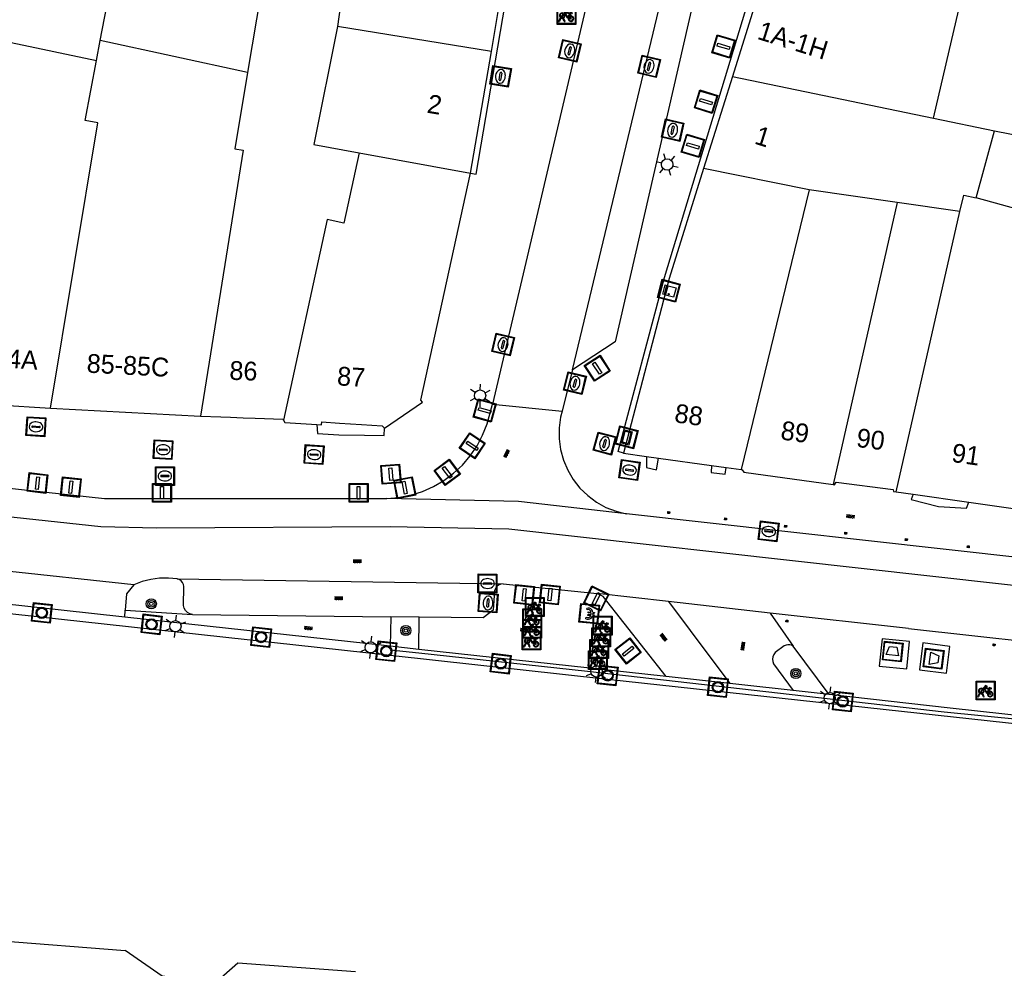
# Model space of a CAD drawing. Header units: metres. Extents: x 93870 to 95789, y 463036 to 464040.
# Tile 71 of 256: x 94095 to 94147, y 463469 to 463520. Entities that reach past the tile are written whole.
import ezdxf
from ezdxf.enums import TextEntityAlignment as Align

# ---------------------------------------------------------------- set-up
doc = ezdxf.new("R2010")
doc.units = ezdxf.units.M
doc.header["$LTSCALE"] = 25.4
for name, color, linetype in [('B_BEBOUWINGSGRENS_0', 1, 'Continuous'), ('B_TUSSENMUUR_0', 7, 'Continuous'), ('G_GRENS_ALGEMEEN_0', 7, 'Continuous'), ('Q_AFVAL_APART_PLAATS_0', 7, 'Continuous'), ('Q_BETAALAUTOMAAT_0', 7, 'Continuous'), ('Q_BOOM_0', 3, 'Continuous'), ('Q_BRANDKRAAN_0', 5, 'Continuous'), ('Q_CAI-KAST_0', 10, 'Continuous'), ('Q_FIETSENREK_0', 6, 'Continuous'), ('Q_GASPUT_0', 7, 'Continuous'), ('Q_INSPECTIE_OF_RIOOLPUT_0', 253, 'Continuous'), ('Q_KOLK_0', 254, 'Continuous'), ('Q_LICHTMAST_0', 2, 'Continuous'), ('Q_MEERRING_0', 7, 'Continuous'), ('Q_OPLAADPAAL_0', 7, 'Continuous'), ('Q_STRAATNAAMBORD_0', 7, 'Continuous'), ('Q_VERKEERSBORDPAAL_0', 40, 'Continuous'), ('Q_WATERLEIDINGPUT_0', 5, 'Continuous'), ('S_GBKN_SYMBOOL_OV_GROOT_0', 7, 'Continuous'), ('T_HEK_LIJN_0', 6, 'Continuous'), ('V_WEGGRENS_0', 7, 'Continuous'), ('W_KADEMUUR_30CM_0', 10, 'Continuous'), ('W_WATERGRENS_0', 5, 'Continuous'), ('Z_GBKN_HUISNUMMER_0', 252, 'Continuous')]:
    doc.layers.add(name, color=color, linetype=linetype)
for name, color, linetype, true_color in [('Q_AFSLUITPAAL_0', 7, 'Continuous', 0xf86a3a), ('Q_PAAL_STEEN_0', 7, 'Continuous', 0xa97373), ('Q_PAALTJE_0', 7, 'Continuous', 0x666666)]:
    doc.layers.add(name, color=color, linetype=linetype, true_color=true_color)

# ---------------------------------------------------------------- blocks, each defined once
blk = doc.blocks.new('Q_AFVAL_APART_PLAATS')
for points in [[(-0.5, 0.5), (0.5, 0.5), (0.5, -0.5), (-0.5, -0.5)], [(-0.336, 0.197), (0.331, 0.197), (0.19, -0.251), (-0.196, -0.251)]]:
    blk.add_lwpolyline(points, close=True)
blk.add_lwpolyline([(-0.442, 0.464), (0.438, 0.464, -0.414214), (0.459, 0.442), (0.459, -0.437, -0.414214), (0.438, -0.459), (-0.442, -0.459, -0.414214), (-0.463, -0.437), (-0.463, 0.442, -0.414214), (-0.442, 0.464)], format="xyb")
blk = doc.blocks.new('Q_STRAATNAAMBORD')
for points in [[(-0.5, 0.5), (0.5, 0.5), (0.5, -0.5), (-0.5, -0.5)], [(-0.369, 0.22), (0.358, 0.22), (0.358, -0.214), (-0.369, -0.214)]]:
    blk.add_lwpolyline(points, close=True)
for points in [[(-0.442, 0.464), (0.438, 0.464, -0.414214), (0.459, 0.442), (0.459, -0.437, -0.414214), (0.438, -0.459), (-0.442, -0.459, -0.414214), (-0.463, -0.437), (-0.463, 0.442), (-0.463, 0.444), (-0.463, 0.446), (-0.463, 0.448), (-0.462, 0.45), (-0.461, 0.451), (-0.46, 0.453), (-0.459, 0.455), (-0.458, 0.456), (-0.457, 0.457), (-0.456, 0.459), (-0.454, 0.46), (-0.453, 0.461), (-0.451, 0.462), (-0.449, 0.462), (-0.447, 0.463), (-0.446, 0.463), (-0.444, 0.464), (-0.442, 0.464)], [(-0.287, 0.16), (0.281, 0.16, -0.414214), (0.303, 0.139), (0.303, -0.134, -0.414214), (0.281, -0.156), (-0.287, -0.156, -0.414214), (-0.308, -0.134), (-0.308, 0.139), (-0.308, 0.14), (-0.308, 0.142), (-0.307, 0.144), (-0.307, 0.146), (-0.306, 0.148), (-0.305, 0.149), (-0.304, 0.151), (-0.303, 0.152), (-0.302, 0.154), (-0.3, 0.155), (-0.299, 0.156), (-0.297, 0.157), (-0.296, 0.158), (-0.294, 0.159), (-0.292, 0.159), (-0.29, 0.16), (-0.288, 0.16), (-0.287, 0.16)]]:
    blk.add_lwpolyline(points, format="xyb")
blk = doc.blocks.new('Q_OPLAADPAAL')
for points in [[(-0.5, 0.5), (0.5, 0.5), (0.5, -0.5), (-0.5, -0.5)], [(-0.08, 0.333), (0.071, 0.333), (0.071, -0.329), (-0.08, -0.329)]]:
    blk.add_lwpolyline(points, close=True)
blk.add_lwpolyline([(-0.442, 0.464), (0.438, 0.464, -0.414214), (0.459, 0.442), (0.459, -0.437, -0.414214), (0.438, -0.459), (-0.442, -0.459, -0.414214), (-0.463, -0.437), (-0.463, 0.442), (-0.463, 0.444), (-0.463, 0.446), (-0.463, 0.448), (-0.462, 0.45), (-0.461, 0.451), (-0.46, 0.453), (-0.459, 0.455), (-0.458, 0.456), (-0.457, 0.457), (-0.456, 0.459), (-0.454, 0.46), (-0.453, 0.461), (-0.451, 0.462), (-0.449, 0.462), (-0.447, 0.463), (-0.446, 0.463), (-0.444, 0.464), (-0.442, 0.464)], format="xyb")
blk = doc.blocks.new('Q_CAI-KAST')
for points in [[(-0.5, 0.5), (0.5, 0.5), (0.5, -0.5), (-0.5, -0.5)], [(-0.262, 0.264), (0.25, 0.264), (0.25, 0.187), (-0.262, 0.187)], [(-0.262, 0.107), (0.25, 0.107), (0.25, -0.332), (-0.262, -0.332)]]:
    blk.add_lwpolyline(points, close=True)
blk.add_lwpolyline([(-0.442, 0.464), (0.438, 0.464, -0.414214), (0.459, 0.442), (0.459, -0.437, -0.414214), (0.438, -0.459), (-0.442, -0.459, -0.414214), (-0.463, -0.437), (-0.463, 0.442), (-0.463, 0.444), (-0.463, 0.446), (-0.463, 0.448), (-0.462, 0.45), (-0.461, 0.451), (-0.46, 0.453), (-0.459, 0.455), (-0.458, 0.456), (-0.457, 0.457), (-0.456, 0.459), (-0.454, 0.46), (-0.453, 0.461), (-0.451, 0.462), (-0.449, 0.462), (-0.447, 0.463), (-0.446, 0.463), (-0.444, 0.464), (-0.442, 0.464)], format="xyb")
blk.add_circle((-0.177, -0.034), 0.0354)
blk = doc.blocks.new('Q_LICHTMAST')
for points in [[(0, 0.3), (0, 0.6)], [(-0.26, 0.15), (-0.52, 0.3)], [(0.26, 0.15), (0.52, 0.3)], [(-0.26, -0.15), (-0.52, -0.3)], [(0, -0.3), (0, -0.6)], [(0.26, -0.15), (0.52, -0.3)]]:
    blk.add_lwpolyline(points)
blk.add_circle((0, 0), 0.3)
blk = doc.blocks.new('Q_VERKEERSBORDPAAL')
for points in [[(-0.5, 0.5), (0.5, 0.5), (0.5, -0.5), (-0.5, -0.5)], [(-0.08, 0.333), (0.071, 0.333), (0.071, -0.329), (-0.08, -0.329)]]:
    blk.add_lwpolyline(points, close=True)
blk.add_lwpolyline([(-0.442, 0.464), (0.438, 0.464, -0.414214), (0.459, 0.442), (0.459, -0.437, -0.414214), (0.438, -0.459), (-0.442, -0.459, -0.414214), (-0.463, -0.437), (-0.463, 0.442), (-0.463, 0.444), (-0.463, 0.446), (-0.463, 0.448), (-0.462, 0.45), (-0.461, 0.451), (-0.46, 0.453), (-0.459, 0.455), (-0.458, 0.456), (-0.457, 0.457), (-0.456, 0.459), (-0.454, 0.46), (-0.453, 0.461), (-0.451, 0.462), (-0.449, 0.462), (-0.447, 0.463), (-0.446, 0.463), (-0.444, 0.464), (-0.442, 0.464)], format="xyb")
blk = doc.blocks.new('Q_AFSLUITPAAL')
for points in [[(-0.5, 0.5), (0.5, 0.5), (0.5, -0.5), (-0.5, -0.5)], [(-0.08, 0.333), (0.071, 0.333), (0.071, -0.329), (-0.08, -0.329)]]:
    blk.add_lwpolyline(points, close=True)
blk.add_lwpolyline([(-0.442, 0.464), (0.438, 0.464, -0.414214), (0.459, 0.442), (0.459, -0.437, -0.414214), (0.438, -0.459), (-0.442, -0.459, -0.414214), (-0.463, -0.437), (-0.463, 0.442), (-0.463, 0.444), (-0.463, 0.446), (-0.463, 0.448), (-0.462, 0.45), (-0.461, 0.451), (-0.46, 0.453), (-0.459, 0.455), (-0.458, 0.456), (-0.457, 0.457), (-0.456, 0.459), (-0.454, 0.46), (-0.453, 0.461), (-0.451, 0.462), (-0.449, 0.462), (-0.447, 0.463), (-0.446, 0.463), (-0.444, 0.464), (-0.442, 0.464)], format="xyb")
blk = doc.blocks.new('Q_PAAL_STEEN')
for points in [[(-0.5, 0.5), (0.5, 0.5), (0.5, -0.5), (-0.5, -0.5)], [(-0.08, 0.333), (0.071, 0.333), (0.071, -0.329), (-0.08, -0.329)]]:
    blk.add_lwpolyline(points, close=True)
blk.add_lwpolyline([(-0.442, 0.464), (0.438, 0.464, -0.414214), (0.459, 0.442), (0.459, -0.437, -0.414214), (0.438, -0.459), (-0.442, -0.459, -0.414214), (-0.463, -0.437), (-0.463, 0.442), (-0.463, 0.444), (-0.463, 0.446), (-0.463, 0.448), (-0.462, 0.45), (-0.461, 0.451), (-0.46, 0.453), (-0.459, 0.455), (-0.458, 0.456), (-0.457, 0.457), (-0.456, 0.459), (-0.454, 0.46), (-0.453, 0.461), (-0.451, 0.462), (-0.449, 0.462), (-0.447, 0.463), (-0.446, 0.463), (-0.444, 0.464), (-0.442, 0.464)], format="xyb")
blk = doc.blocks.new('Q_PAALTJE')
at = {"color": 251, "true_color": 0x666666, "xscale": 0.1, "yscale": 0.1, "zscale": 0.01}
blk.add_blockref('Q_PAAL_STEEN', (0, 0), dxfattribs=at)
blk = doc.blocks.new('Q_INSPECTIE_OF_RIOOLPUT')
blk.add_lwpolyline([(-0.5, 0.5), (0.5, 0.5), (0.5, -0.5), (-0.5, -0.5)], close=True)
for points in [[(-0.442, 0.464), (0.438, 0.464, -0.414214), (0.459, 0.442), (0.459, -0.437, -0.414214), (0.438, -0.459), (-0.442, -0.459, -0.414214), (-0.463, -0.437), (-0.463, 0.442), (-0.463, 0.444), (-0.463, 0.446), (-0.463, 0.448), (-0.462, 0.45), (-0.461, 0.451), (-0.46, 0.453), (-0.459, 0.455), (-0.458, 0.456), (-0.457, 0.457), (-0.456, 0.459), (-0.454, 0.46), (-0.453, 0.461), (-0.451, 0.462), (-0.449, 0.462), (-0.447, 0.463), (-0.446, 0.463), (-0.444, 0.464), (-0.442, 0.464)], [(-0.345, 0.105, 0.380426), (-0.276, -0.18)], [(-0.008, 0.266, 0.240218), (-0.345, 0.105)], [(-0.194, 0.045, 0.853344), (-0.194, -0.032)], [(0.331, 0.111, 0.240191), (-0.008, 0.266)], [(0.185, -0.032, 0.849746), (0.185, 0.045)], [(0.267, -0.176, 0.380426), (0.331, 0.111)], [(-0.276, -0.18, 0.148452), (0.012, -0.257)], [(0.012, -0.257, 0.131742), (0.267, -0.176)]]:
    blk.add_lwpolyline(points, format="xyb")
for points in [[(-0.194, 0.045), (0.185, 0.045)], [(0.185, -0.032), (-0.194, -0.032)]]:
    blk.add_lwpolyline(points)
blk = doc.blocks.new('Q_KOLK')
blk.add_lwpolyline([(-0.5, 0.5), (0.5, 0.5), (0.5, -0.5), (-0.5, -0.5)], close=True)
for points in [[(-0.442, 0.464), (0.438, 0.464, -0.414214), (0.459, 0.442), (0.459, -0.437, -0.414214), (0.438, -0.459), (-0.442, -0.459, -0.414214), (-0.463, -0.437), (-0.463, 0.442, -0.414214), (-0.442, 0.464)], [(-0.345, 0.105, 0.380426), (-0.276, -0.18)], [(-0.008, 0.266, 0.240218), (-0.345, 0.105)], [(-0.194, 0.045, 0.853344), (-0.194, -0.032)], [(0.331, 0.111, 0.240191), (-0.008, 0.266)], [(0.185, -0.032, 0.849746), (0.185, 0.045)], [(0.267, -0.176, 0.380426), (0.331, 0.111)], [(-0.276, -0.18, 0.148452), (0.012, -0.257)], [(0.012, -0.257, 0.131742), (0.267, -0.176)]]:
    blk.add_lwpolyline(points, format="xyb")
for points in [[(-0.194, 0.045), (0.185, 0.045)], [(0.185, -0.032), (-0.194, -0.032)]]:
    blk.add_lwpolyline(points)
blk = doc.blocks.new('Q_WATERLEIDINGPUT')
blk.add_lwpolyline([(-0.5, 0.5), (0.5, 0.5), (0.5, -0.5), (-0.5, -0.5)], close=True)
for points in [[(-0.442, 0.464), (0.438, 0.464, -0.414214), (0.459, 0.442), (0.459, -0.437, -0.414214), (0.438, -0.459), (-0.442, -0.459, -0.414214), (-0.463, -0.437), (-0.463, 0.442), (-0.463, 0.444), (-0.463, 0.446), (-0.463, 0.448), (-0.462, 0.45), (-0.461, 0.451), (-0.46, 0.453), (-0.459, 0.455), (-0.458, 0.456), (-0.457, 0.457), (-0.456, 0.459), (-0.454, 0.46), (-0.453, 0.461), (-0.451, 0.462), (-0.449, 0.462), (-0.447, 0.463), (-0.446, 0.463), (-0.444, 0.464), (-0.442, 0.464)], [(-0.345, 0.105, 0.380426), (-0.276, -0.18)], [(-0.008, 0.266, 0.240218), (-0.345, 0.105)], [(-0.194, 0.045, 0.853344), (-0.194, -0.032)], [(0.331, 0.111, 0.240191), (-0.008, 0.266)], [(0.185, -0.032, 0.849746), (0.185, 0.045)], [(0.267, -0.176, 0.380426), (0.331, 0.111)], [(-0.276, -0.18, 0.148452), (0.012, -0.257)], [(0.012, -0.257, 0.131742), (0.267, -0.176)]]:
    blk.add_lwpolyline(points, format="xyb")
for points in [[(-0.194, 0.045), (0.185, 0.045)], [(0.185, -0.032), (-0.194, -0.032)]]:
    blk.add_lwpolyline(points)
blk = doc.blocks.new('Q_GASPUT')
blk.add_lwpolyline([(-0.5, 0.5), (0.5, 0.5), (0.5, -0.5), (-0.5, -0.5)], close=True)
for points in [[(-0.442, 0.464), (0.438, 0.464, -0.414214), (0.459, 0.442), (0.459, -0.437, -0.414214), (0.438, -0.459), (-0.442, -0.459, -0.414214), (-0.463, -0.437), (-0.463, 0.442), (-0.463, 0.444), (-0.463, 0.446), (-0.463, 0.448), (-0.462, 0.45), (-0.461, 0.451), (-0.46, 0.453), (-0.459, 0.455), (-0.458, 0.456), (-0.457, 0.457), (-0.456, 0.459), (-0.454, 0.46), (-0.453, 0.461), (-0.451, 0.462), (-0.449, 0.462), (-0.447, 0.463), (-0.446, 0.463), (-0.444, 0.464), (-0.442, 0.464)], [(-0.345, 0.105, 0.380426), (-0.276, -0.18)], [(-0.008, 0.266, 0.240218), (-0.345, 0.105)], [(-0.194, 0.045, 0.853344), (-0.194, -0.032)], [(0.331, 0.111, 0.240191), (-0.008, 0.266)], [(0.185, -0.032, 0.849746), (0.185, 0.045)], [(0.267, -0.176, 0.380426), (0.331, 0.111)], [(-0.276, -0.18, 0.148452), (0.012, -0.257)], [(0.012, -0.257, 0.131742), (0.267, -0.176)]]:
    blk.add_lwpolyline(points, format="xyb")
for points in [[(-0.194, 0.045), (0.185, 0.045)], [(0.185, -0.032), (-0.194, -0.032)]]:
    blk.add_lwpolyline(points)
blk = doc.blocks.new('Q_BRANDKRAAN')
blk.add_lwpolyline([(-0.5, 0.5), (0.5, 0.5), (0.5, -0.5), (-0.5, -0.5)], close=True)
for points in [[(-0.442, 0.464), (0.438, 0.464, -0.414214), (0.459, 0.442), (0.459, -0.437, -0.414214), (0.438, -0.459), (-0.442, -0.459, -0.414214), (-0.463, -0.437), (-0.463, 0.442), (-0.463, 0.444), (-0.463, 0.446), (-0.463, 0.448), (-0.462, 0.45), (-0.461, 0.451), (-0.46, 0.453), (-0.459, 0.455), (-0.458, 0.456), (-0.457, 0.457), (-0.456, 0.459), (-0.454, 0.46), (-0.453, 0.461), (-0.451, 0.462), (-0.449, 0.462), (-0.447, 0.463), (-0.446, 0.463), (-0.444, 0.464), (-0.442, 0.464)], [(-0.345, 0.105, 0.380426), (-0.276, -0.18)], [(-0.008, 0.266, 0.240218), (-0.345, 0.105)], [(-0.194, 0.045, 0.853344), (-0.194, -0.032)], [(0.331, 0.111, 0.240191), (-0.008, 0.266)], [(0.185, -0.032, 0.849746), (0.185, 0.045)], [(0.267, -0.176, 0.380426), (0.331, 0.111)], [(-0.276, -0.18, 0.148452), (0.012, -0.257)], [(0.012, -0.257, 0.131742), (0.267, -0.176)]]:
    blk.add_lwpolyline(points, format="xyb")
for points in [[(-0.194, 0.045), (0.185, 0.045)], [(0.185, -0.032), (-0.194, -0.032)]]:
    blk.add_lwpolyline(points)
blk = doc.blocks.new('Q_MEERRING')
blk.add_lwpolyline([(-0.5, 0.5), (0.5, 0.5), (0.5, -0.5), (-0.5, -0.5)], close=True)
blk.add_lwpolyline([(-0.442, 0.464), (0.438, 0.464, -0.414214), (0.459, 0.442), (0.459, -0.437, -0.414214), (0.438, -0.459), (-0.442, -0.459, -0.414214), (-0.463, -0.437), (-0.463, 0.442), (-0.463, 0.444), (-0.463, 0.446), (-0.463, 0.448), (-0.462, 0.45), (-0.461, 0.451), (-0.46, 0.453), (-0.459, 0.455), (-0.458, 0.456), (-0.457, 0.457), (-0.456, 0.459), (-0.454, 0.46), (-0.453, 0.461), (-0.451, 0.462), (-0.449, 0.462), (-0.447, 0.463), (-0.446, 0.463), (-0.444, 0.464), (-0.442, 0.464)], format="xyb")
for radius in [0.3, 0.3, 0.25, 0.25]:
    blk.add_circle((0, 0), radius)
blk = doc.blocks.new('Q_FIETSENREK')
for points in [[(-0.5, 0.5), (0.5, 0.5), (0.5, -0.5), (-0.5, -0.5)], [(-0.063, 0.145), (0.184, 0.054), (0.037, -0.093)]]:
    blk.add_lwpolyline(points, close=True)
for points in [[(-0.442, 0.464), (0.438, 0.464, -0.414214), (0.459, 0.442), (0.459, -0.437, -0.414214), (0.438, -0.459), (-0.442, -0.459, -0.414214), (-0.463, -0.437), (-0.463, 0.442), (-0.463, 0.444), (-0.463, 0.446), (-0.463, 0.448), (-0.462, 0.45), (-0.461, 0.451), (-0.46, 0.453), (-0.459, 0.455), (-0.458, 0.456), (-0.457, 0.457), (-0.456, 0.459), (-0.454, 0.46), (-0.453, 0.461), (-0.451, 0.462), (-0.449, 0.462), (-0.447, 0.463), (-0.446, 0.463), (-0.444, 0.464), (-0.442, 0.464)], [(-0.181, 0.106, 0.847256), (-0.324, -0.144)], [(-0.193, 0.075, 0.842492), (-0.305, -0.118)], [(-0.171, 0.065, 0.053288), (-0.193, 0.075)], [(-0.185, -0.134, 0.502492), (-0.147, 0.044)], [(-0.149, 0.089, 0.06236), (-0.181, 0.106)], [(-0.165, -0.161, 0.494489), (-0.125, 0.068)], [(-0.324, -0.144, 0.089606), (-0.421, -0.348)], [(-0.296, -0.162, 0.110942), (-0.375, -0.348)], [(-0.294, -0.105, 0.006942), (-0.305, -0.118)], [(-0.296, -0.162, 0.02458), (-0.283, -0.168)], [(-0.212, -0.105, 0.381614), (-0.294, -0.105)], [(-0.283, -0.168, 0.148109), (-0.198, -0.173)], [(-0.223, -0.136, 0.533998), (-0.276, -0.136)], [(-0.276, -0.136, 0.009682), (-0.271, -0.138)], [(-0.271, -0.138, 0.120201), (-0.218, -0.144)], [(-0.218, -0.144, 0.003554), (-0.223, -0.136)], [(-0.185, -0.134, 0.017985), (-0.212, -0.105)], [(-0.122, -0.348, 0.075837), (-0.198, -0.173)], [(-0.075, -0.348, 0.094234), (-0.165, -0.161)], [(0.095, -0.16, 0.385208), (0.186, -0.333)], [(0.209, -0.054, 0.224648), (0.108, -0.128)], [(0.126, -0.171, 0.376993), (0.197, -0.303)], [(0.212, -0.086, 0.20829), (0.139, -0.139)], [(0.186, -0.333, 1), (0.287, -0.06)], [(0.197, -0.303, 1), (0.276, -0.09)], [(0.287, -0.06, 0.086253), (0.238, -0.051)], [(0.276, -0.09, 0.079305), (0.241, -0.083)]]:
    blk.add_lwpolyline(points, format="xyb")
for points in [[(-0.171, 0.065), (-0.263, -0.038), (-0.239, -0.059), (-0.147, 0.044)], [(0.081, 0.221), (-0.003, 0.252), (-0.149, 0.089)], [(-0.125, 0.068), (-0.086, 0.111), (0.018, -0.131), (0.095, -0.16)], [(0.238, -0.051), (0.229, 0.053), (0.261, 0.093), (0.302, 0.078), (0.314, 0.11), (0.192, 0.155), (0.18, 0.123), (0.231, 0.104), (0.207, 0.076), (-0.04, 0.167), (0, 0.216), (0.07, 0.191), (0.081, 0.221)], [(0.209, -0.054), (0.199, 0.029), (0.057, -0.108)], [(-0.421, -0.348), (-0.375, -0.348)], [(-0.122, -0.348), (-0.075, -0.348)], [(0.057, -0.108), (0.108, -0.128)], [(0.126, -0.171), (0.253, -0.218), (0.241, -0.083)], [(0.139, -0.139), (0.222, -0.17), (0.212, -0.086)]]:
    blk.add_lwpolyline(points)
blk = doc.blocks.new('Q_BETAALAUTOMAAT')
blk.add_lwpolyline([(-0.5, 0.5), (0.5, 0.5), (0.5, -0.5), (-0.5, -0.5)], close=True)
for points in [[(-0.442, 0.464), (0.438, 0.464, -0.414214), (0.459, 0.442), (0.459, -0.437, -0.414214), (0.438, -0.459), (-0.442, -0.459, -0.414214), (-0.463, -0.437), (-0.463, 0.442), (-0.463, 0.444), (-0.463, 0.446), (-0.463, 0.448), (-0.462, 0.45), (-0.461, 0.451), (-0.46, 0.453), (-0.459, 0.455), (-0.458, 0.456), (-0.457, 0.457), (-0.456, 0.459), (-0.454, 0.46), (-0.453, 0.461), (-0.451, 0.462), (-0.449, 0.462), (-0.447, 0.463), (-0.446, 0.463), (-0.444, 0.464), (-0.442, 0.464)], [(-0.203, 0.032, 0.050902), (-0.201, -0.03)], [(-0.002, 0.295, 0.299915), (-0.19, 0.099)], [(-0.112, 0.032, 0.069027), (-0.112, -0.03)], [(0.002, 0.2, 0.158079), (-0.093, 0.099)], [(0.146, 0.286, 0.138529), (-0.002, 0.295)], [(0.137, 0.201, 0.200552), (0.002, 0.2)], [(-0.185, -0.097, 0.345501), (0.016, -0.284)], [(-0.091, -0.097, 0.158478), (0.007, -0.196)], [(0.007, -0.196, 0.260272), (0.133, -0.183)], [(0.016, -0.284, 0.17253), (0.151, -0.265)]]:
    blk.add_lwpolyline(points, format="xyb")
for points in [[(-0.203, 0.032), (-0.268, 0.032), (-0.268, 0.099)], [(-0.268, 0.099), (-0.19, 0.099)], [(0.057, 0.032), (-0.112, 0.032)], [(-0.093, 0.099), (0.057, 0.099)], [(0.057, 0.099), (0.057, 0.032)], [(0.146, 0.286), (0.137, 0.201)], [(-0.185, -0.097), (-0.268, -0.097), (-0.268, -0.03)], [(-0.268, -0.03), (-0.201, -0.03)], [(-0.112, -0.03), (0.057, -0.03)], [(0.057, -0.097), (-0.091, -0.097)], [(0.057, -0.03), (0.057, -0.097)], [(0.133, -0.183), (0.151, -0.265)]]:
    blk.add_lwpolyline(points)
blk = doc.blocks.new('Q_BOOM')
for radius in [0.27, 0.18, 0.09]:
    blk.add_circle((0, 0), radius)
blk = doc.blocks.new('S_GBKN_SYMBOOL_OV_GROOT')
for points in [[(-0.21875, 0.0625), (0.21875, 0.0625)], [(-0.21875, 0), (0.21875, 0)], [(-0.1875, 0.0625), (-0.1875, 0)], [(-0.125, 0.09375), (-0.125, 0.0625)], [(-0.125, 0), (-0.125, -0.0625)], [(-0.0625, 0.0625), (-0.0625, 0)], [(0, 0.09375), (0, 0.0625)], [(0, 0), (0, -0.0625)], [(0.0625, 0.0625), (0.0625, 0)], [(0.125, 0.09375), (0.125, 0.0625)], [(0.125, 0), (0.125, -0.0625)], [(0.1875, 0.0625), (0.1875, 0)], [(-0.21875, -0.0625), (0.21875, -0.0625)], [(-0.1875, -0.0625), (-0.1875, -0.09375)], [(-0.0625, -0.0625), (-0.0625, -0.09375)], [(0.0625, -0.0625), (0.0625, -0.09375)], [(0.1875, -0.0625), (0.1875, -0.09375)]]:
    blk.add_lwpolyline(points)

msp = doc.modelspace()

# ---------------------------------------------------------------- linework, layer by layer
at = {"layer": 'B_BEBOUWINGSGRENS_0'}
for p, q in [((94120.161, 463518.077), (94120.867, 463522.278)), ((94134.665, 463522.074), (94132.998, 463516.748)), ((94107.184, 463516.958), (94099.348, 463518.658)), ((94119.056, 463511.597), (94120.161, 463518.077)), ((94132.998, 463516.748), (94131.458, 463511.833)), ((94145.96, 463510.28), (94146.94, 463513.85)), ((94146.94, 463513.85), (94152.805, 463512.7)), ((94151.71, 463508.67), (94145.96, 463510.28)), ((94090.737, 463499.457), (94096.697, 463499.078)), ((94096.697, 463499.078), (94104.68, 463498.652)), ((94114.48, 463498.012), (94116.491, 463499.4)), ((94127.193, 463496.689), (94128.41, 463496.515)), ((94128.41, 463496.515), (94129.053, 463496.41)), ((94129.053, 463496.41), (94131.878, 463496.032)), ((94131.878, 463496.032), (94132.66, 463495.924)), ((94132.66, 463495.924), (94133.456, 463495.813)), ((94141.713, 463494.621), (94142.604, 463494.493)), ((94142.604, 463494.493), (94145.564, 463494.071)), ((94145.564, 463494.071), (94148.423, 463493.662))]:
    msp.add_line(p, q, dxfattribs=at)
for points in [[(94099.348, 463518.658), (94100.169, 463522.971), (94101.04, 463526.788)], [(94112.52, 463523.28), (94108.86, 463524.02), (94108.385, 463524.129), (94107.184, 463516.958)], [(94116.491, 463499.4), (94116.403, 463499.508), (94119.056, 463511.597)], [(94131.458, 463511.833), (94129.626, 463505.983), (94127.193, 463496.689)], [(94104.68, 463498.652), (94105.764, 463498.612), (94106.277, 463498.593), (94106.943, 463498.568), (94107.598, 463498.544), (94109.069, 463498.49), (94109.095, 463498.441)], [(94109.095, 463498.441), (94109.164, 463498.314), (94110.867, 463498.21)], [(94110.867, 463498.21), (94111.114, 463498.195), (94111.136, 463498.347), (94112.075, 463498.287), (94113.252, 463498.213), (94114.351, 463498.143), (94114.48, 463498.012)], [(94133.456, 463495.813), (94133.515, 463495.805), (94133.601, 463495.67), (94138.352, 463495.008)], [(94138.352, 463495.008), (94138.427, 463494.998), (94138.518, 463495.143), (94141.542, 463494.749), (94141.572, 463494.641), (94141.713, 463494.621)]]:
    msp.add_lwpolyline(points, dxfattribs=at)
at = {"layer": 'B_TUSSENMUUR_0'}
for p, q in [((94112.52, 463523.28), (94111.968, 463519.405)), ((94143.701, 463514.524), (94145.047, 463520.301)), ((94120.161, 463518.077), (94111.968, 463519.405)), ((94099.146, 463517.596), (94099.348, 463518.658)), ((94132.998, 463516.748), (94143.701, 463514.524)), ((94096.697, 463499.078), (94099.207, 463514.265)), ((94143.701, 463514.524), (94146.94, 463513.85)), ((94106.947, 463512.81), (94104.68, 463498.652)), ((94113.118, 463512.675), (94119.056, 463511.597)), ((94137.076, 463510.704), (94131.458, 463511.833)), ((94137.076, 463510.704), (94133.456, 463495.813)), ((94141.76, 463510.031), (94137.076, 463510.704)), ((94141.76, 463510.031), (94138.352, 463495.008)), ((94145.099, 463509.551), (94141.76, 463510.031)), ((94141.713, 463494.621), (94145.099, 463509.551))]:
    msp.add_line(p, q, dxfattribs=at)
for points in [[(94111.968, 463519.405), (94110.706, 463513.113), (94113.118, 463512.675)], [(94090.737, 463499.457), (94093.222, 463512.99), (94093.599, 463512.904), (94094.604, 463518.556), (94099.146, 463517.596)], [(94099.207, 463514.265), (94098.535, 463514.391), (94099.146, 463517.596)], [(94107.184, 463516.958), (94106.504, 463512.893), (94106.947, 463512.81)], [(94113.118, 463512.675), (94112.303, 463508.933), (94111.424, 463509.124), (94109.095, 463498.441)], [(94145.099, 463509.551), (94145.298, 463510.429), (94145.96, 463510.28)]]:
    msp.add_lwpolyline(points, dxfattribs=at)
at = {"layer": 'G_GRENS_ALGEMEEN_0'}
for p, q in [((94116.301, 463486.233), (94114.783, 463486.4)), ((94138.134, 463483.83), (94136.222, 463484.042))]:
    msp.add_line(p, q, dxfattribs=at)
at = {"layer": 'T_HEK_LIJN_0'}
msp.add_lwpolyline([(94151.291, 463481.732), (94150.526, 463482.268), (94144.252, 463482.886), (94125.28, 463485.061), (94116.299, 463486.033), (94114.781, 463486.198)], dxfattribs=at)
at = {"layer": 'V_WEGGRENS_0'}
for p, q in [((94125.482, 463521.695), (94120.216, 463499.294)), ((94120.216, 463499.294), (94123.932, 463498.919)), ((94158.631, 463489.974), (94127.361, 463493.451)), ((94101.133, 463489.677), (94086.815, 463491.203)), ((94103.439, 463489.986), (94120.789, 463489.731)), ((94120.789, 463489.731), (94125.796, 463489.208)), ((94100.653, 463487.953), (94087.081, 463489.456)), ((94129.587, 463488.781), (94125.796, 463489.208)), ((94134.995, 463488.171), (94129.587, 463488.781)), ((94100.653, 463487.953), (94100.67, 463488.321)), ((94100.67, 463488.321), (94104.247, 463488.088)), ((94104.247, 463488.088), (94114.801, 463487.968)), ((94134.995, 463488.171), (94136.225, 463486.409)), ((94142.364, 463487.34), (94134.995, 463488.171)), ((94114.783, 463486.4), (94100.653, 463487.953)), ((94114.801, 463487.968), (94114.783, 463486.4)), ((94116.321, 463487.951), (94114.801, 463487.968)), ((94116.301, 463486.233), (94116.321, 463487.951)), ((94138.134, 463483.83), (94136.225, 463486.409)), ((94129.457, 463484.788), (94116.301, 463486.233)), ((94132.861, 463484.414), (94129.457, 463484.788))]:
    msp.add_line(p, q, dxfattribs=at)
for points in [[(94119.056, 463511.597), (94119.352, 463511.547), (94123.339, 463534.974), (94126.69, 463549.384), (94131.906, 463567.316)], [(94139.005, 463557.24), (94140.152, 463554.998), (94135.02, 463538.65), (94126.75, 463502.61), (94124.472, 463501.119)], [(94124.472, 463501.119), (94129.075, 463520.304), (94133.281, 463539.119), (94139.005, 463557.24)], [(94127.193, 463496.689), (94126.905, 463496.774), (94129.368, 463506.039), (94138.71, 463536.805)], [(94124.472, 463501.119), (94124.199, 463500), (94123.932, 463498.919)], [(94034.224, 463500.369), (94036.301, 463500), (94040.993, 463499.165), (94062.291, 463496.77), (94099.375, 463492.784), (94102.333, 463492.707), (94114.776, 463492.786), (94121.086, 463492.662), (94158.591, 463488.467)], [(94046.755, 463500), (94099.564, 463494.269), (94114.596, 463494.278)], [(94114.596, 463494.278), (94115.239, 463494.328), (94115.871, 463494.451), (94116.487, 463494.643), (94117.076, 463494.903), (94117.633, 463495.228), (94118.15, 463495.613), (94118.62, 463496.053), (94119.038, 463496.544), (94119.399, 463497.078), (94119.697, 463497.65), (94119.929, 463498.251), (94120.216, 463499.294)], [(94123.932, 463498.919), (94123.844, 463498.597), (94123.768, 463498.024), (94123.769, 463497.445), (94123.846, 463496.872), (94123.999, 463496.314), (94124.224, 463495.781), (94124.518, 463495.283)], [(94110.867, 463498.21), (94110.898, 463497.738), (94112.049, 463497.662), (94113.406, 463497.638), (94114.459, 463497.63), (94114.48, 463498.012)], [(94128.41, 463496.515), (94128.409, 463495.912), (94128.957, 463495.789), (94129.053, 463496.41)], [(94131.878, 463496.032), (94131.862, 463495.649), (94132.609, 463495.557), (94132.66, 463495.924)], [(94124.518, 463495.283), (94124.875, 463494.828), (94125.29, 463494.425), (94125.754, 463494.08), (94126.26, 463493.799), (94126.799, 463493.589), (94127.361, 463493.451)], [(94127.361, 463493.451), (94121.613, 463494.105), (94114.596, 463494.278)], [(94142.604, 463494.493), (94142.507, 463494.216), (94143.959, 463493.849), (94145.453, 463493.758), (94145.564, 463494.071)], [(94101.133, 463489.677), (94100.746, 463489.194), (94100.67, 463488.321)], [(94103.439, 463489.986), (94102.97, 463490.032), (94102.498, 463490.024), (94102.031, 463489.961), (94101.574, 463489.845), (94101.133, 463489.677)], [(94104.247, 463488.088), (94104.105, 463488.122), (94103.979, 463488.194), (94103.877, 463488.299), (94103.807, 463488.427), (94103.776, 463488.569), (94103.795, 463489.576), (94103.779, 463489.693), (94103.73, 463489.801), (94103.652, 463489.89), (94103.553, 463489.954), (94103.439, 463489.986)], [(94120.789, 463489.731), (94120.663, 463489.712), (94120.546, 463489.66), (94120.448, 463489.578), (94120.375, 463489.473), (94120.332, 463489.353), (94120.254, 463488.327), (94119.729, 463487.912), (94116.321, 463487.951)], [(94129.457, 463484.788), (94126.113, 463489.052), (94125.796, 463489.208)], [(94129.587, 463488.781), (94130.741, 463487.242), (94132.861, 463484.414)], [(94142.364, 463487.34), (94152.321, 463486.245), (94152.455, 463486.207), (94152.574, 463486.133), (94152.667, 463486.029), (94152.727, 463485.903), (94152.75, 463485.765), (94152.824, 463481.971)], [(94136.225, 463486.409), (94136.136, 463486.455), (94136.04, 463486.48), (94135.94, 463486.482), (94135.843, 463486.462), (94135.752, 463486.421), (94135.272, 463486.062), (94135.188, 463485.963), (94135.134, 463485.846), (94135.115, 463485.718), (94135.133, 463485.589), (94135.185, 463485.471), (94136.222, 463484.042)], [(94142.269, 463485.196), (94142.423, 463486.648), (94140.962, 463486.803), (94140.808, 463485.351), (94142.269, 463485.196)], [(94143.129, 463486.58), (94142.945, 463485.15), (94144.379, 463484.965), (94144.563, 463486.395), (94143.129, 463486.58)], [(94136.222, 463484.042), (94133.485, 463484.345), (94132.861, 463484.414)], [(94152.824, 463481.971), (94151.309, 463482.151), (94150.849, 463482.383), (94150.391, 463482.471), (94144.588, 463483.114), (94138.134, 463483.83)]]:
    msp.add_lwpolyline(points, dxfattribs=at)
at = {"layer": 'W_KADEMUUR_30CM_0'}
msp.add_lwpolyline([(94112.925, 463469.064), (94106.664, 463469.527), (94105.474, 463468.487), (94102.636, 463468.831), (94100.662, 463470.208)], dxfattribs=at)
at = {"layer": 'W_WATERGRENS_0'}
msp.add_line((94082.144, 463471.659), (94100.662, 463470.208), dxfattribs=at)
msp.add_lwpolyline([(93957.975, 463514.612), (93967.643, 463511.928), (93980.715, 463507.996), (93990.218, 463505.049), (94000, 463502.419), (94008.999, 463500), (94011.846, 463499.235), (94040.495, 463493.871), (94065.678, 463491.306), (94114.778, 463485.923), (94126.354, 463484.654), (94150.3, 463482.037), (94151.216, 463481.559), (94151.293, 463481.55)], dxfattribs=at)

# ---------------------------------------------------------------- block references
at = {"layer": 'Q_AFSLUITPAAL_0', "rotation": 0.03430428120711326}
msp.add_blockref('Q_AFSLUITPAAL', (94102.631, 463494.575), dxfattribs=at)
at = {"layer": 'Q_AFVAL_APART_PLAATS_0'}
for p, rotation in [((94141.521, 463486.12), 173.9440453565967), ((94143.702, 463485.739), 82.66796263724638)]:
    msp.add_blockref('Q_AFVAL_APART_PLAATS', p, dxfattribs=dict(at, rotation=rotation))
at = {"layer": 'Q_BETAALAUTOMAAT_0', "rotation": 174.0368644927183}
msp.add_blockref('Q_BETAALAUTOMAAT', (94125.366, 463488.139), dxfattribs=at)
at = {"layer": 'Q_BOOM_0'}
for p, rotation in [((94102.062, 463488.663), 176.2731106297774), ((94115.607, 463487.238), 89.33302454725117), ((94136.362, 463484.956), 125.9677275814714)]:
    msp.add_blockref('Q_BOOM', p, dxfattribs=dict(at, rotation=rotation))
at = {"layer": 'Q_BRANDKRAAN_0', "rotation": 176.2222698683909}
msp.add_blockref('Q_BRANDKRAAN', (94110.724, 463496.611), dxfattribs=at)
at = {"layer": 'Q_CAI-KAST_0', "rotation": 75.330200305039}
msp.add_blockref('Q_CAI-KAST', (94129.607, 463505.33), dxfattribs=at)
at = {"layer": 'Q_FIETSENREK_0'}
for p in [(94124.161, 463520.013), (94122.473, 463488.492), (94122.329, 463487.89), (94126.086, 463487.501), (94122.336, 463487.332), (94122.3, 463486.714), (94126.005, 463486.875), (94125.893, 463486.256), (94125.829, 463485.662), (94146.47, 463484.053)]:
    msp.add_blockref('Q_FIETSENREK', p, dxfattribs=at)
at = {"layer": 'Q_GASPUT_0'}
for p, rotation in [((94102.69, 463496.873), 176.9453998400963), ((94102.788, 463495.464), 0.03430428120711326)]:
    msp.add_blockref('Q_GASPUT', p, dxfattribs=dict(at, rotation=rotation))
at = {"layer": 'Q_INSPECTIE_OF_RIOOLPUT_0'}
for p, rotation in [((94119.952, 463489.746), 179.1579612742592), ((94119.986, 463488.713), 85.65254309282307)]:
    msp.add_blockref('Q_INSPECTIE_OF_RIOOLPUT', p, dxfattribs=dict(at, rotation=rotation))
at = {"layer": 'Q_KOLK_0'}
for p, rotation in [((94124.335, 463518.108), 76.77117074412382), ((94128.557, 463517.281), 76.50822015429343), ((94120.785, 463502.47), 76.77117074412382), ((94124.612, 463500.413), 76.28950287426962), ((94134.918, 463492.52), 173.6551828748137)]:
    msp.add_blockref('Q_KOLK', p, dxfattribs=dict(at, rotation=rotation))
at = {"layer": 'Q_LICHTMAST_0'}
for p, rotation in [((94129.517, 463512.053), 77.07622910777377), ((94119.56, 463499.752), 178.3700096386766), ((94103.342, 463487.466), 173.7279099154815), ((94113.737, 463486.344), 173.7279099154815), ((94125.757, 463485.062), 173.7319962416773), ((94138.167, 463483.641), 173.6695521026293)]:
    msp.add_blockref('Q_LICHTMAST', p, dxfattribs=dict(at, rotation=rotation))
at = {"layer": 'Q_MEERRING_0'}
for p, rotation in [((94096.231, 463488.183), 173.7434557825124), ((94102.079, 463487.569), 173.7279099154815), ((94107.907, 463486.889), 173.7434557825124), ((94114.57, 463486.136), 173.7434557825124), ((94120.657, 463485.476), 173.7440243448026), ((94126.351, 463484.85), 173.7440243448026), ((94132.221, 463484.224), 173.7630362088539), ((94138.865, 463483.462), 173.7630362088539)]:
    msp.add_blockref('Q_MEERRING', p, dxfattribs=dict(at, rotation=rotation))
at = {"layer": 'Q_OPLAADPAAL_0', "rotation": 128.104966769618}
msp.add_blockref('Q_OPLAADPAAL', (94127.439, 463486.151), dxfattribs=at)
at = {"layer": 'Q_PAAL_STEEN_0'}
for p, rotation in [((94132.517, 463518.341), 73.10925053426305), ((94131.587, 463515.399), 73.10925053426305), ((94130.889, 463513.05), 73.10925053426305), ((94119.809, 463498.958), 74.6148116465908), ((94119.143, 463497.079), 55.94012835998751), ((94117.812, 463495.663), 36.67434967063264), ((94095.999, 463495.096), 173.806319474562), ((94097.778, 463494.871), 173.806319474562), ((94115.549, 463494.845), 11.0132466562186), ((94113.096, 463494.572), 0.03430428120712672), ((94123.279, 463489.158), 174.0368644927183), ((94125.744, 463488.942), 153.797575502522)]:
    msp.add_blockref('Q_PAAL_STEEN', p, dxfattribs=dict(at, rotation=rotation))
at = {"layer": 'Q_PAALTJE_0'}
for p, rotation in [((94129.605, 463493.521), 173.6551828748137), ((94132.627, 463493.182), 173.6551828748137), ((94135.823, 463492.793), 173.6551828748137), ((94139.024, 463492.422), 173.6551828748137), ((94142.246, 463492.085), 173.6551828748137), ((94145.538, 463491.703), 173.6551828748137), ((94135.892, 463487.742), 173.5659535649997), ((94146.92, 463486.473), 173.7242366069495)]:
    msp.add_blockref('Q_PAALTJE', p, dxfattribs=dict(at, rotation=rotation))
at = {"layer": 'Q_STRAATNAAMBORD_0', "rotation": 75.33020030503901}
msp.add_blockref('Q_STRAATNAAMBORD', (94127.361, 463497.527), dxfattribs=at)
at = {"layer": 'Q_VERKEERSBORDPAAL_0'}
for p, rotation in [((94125.799, 463501.203), 33.20560986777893), ((94114.814, 463495.567), 4.446400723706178), ((94121.902, 463489.142), 174.0368644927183)]:
    msp.add_blockref('Q_VERKEERSBORDPAAL', p, dxfattribs=dict(at, rotation=rotation))
at = {"layer": 'Q_WATERLEIDINGPUT_0'}
for p, rotation in [((94120.647, 463516.748), 80.34147235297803), ((94129.811, 463513.882), 77.07622910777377), ((94095.92, 463498.093), 176.3614260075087), ((94126.194, 463497.197), 75.11285579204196), ((94127.508, 463495.786), 171.8633066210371)]:
    msp.add_blockref('Q_WATERLEIDINGPUT', p, dxfattribs=dict(at, rotation=rotation))
at = {"layer": 'S_GBKN_SYMBOOL_OV_GROOT_0'}
for p, rotation in [((94120.978, 463496.669), 62.48143165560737), ((94139.274, 463493.313), 173.6551828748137), ((94113.029, 463490.924), 179.1579612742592), ((94112.042, 463488.949), 179.1579612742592), ((94110.419, 463487.361), 173.7279099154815), ((94121.916, 463487.26), 173.7319962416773), ((94129.328, 463486.881), 128.104966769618), ((94133.551, 463486.412), 81.55680907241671)]:
    msp.add_blockref('S_GBKN_SYMBOOL_OV_GROOT', p, dxfattribs=dict(at, rotation=rotation))

# ---------------------------------------------------------------- texts
at = {"layer": 'Z_GBKN_HUISNUMMER_0', "linetype": 'Continuous'}
for s, rotation, p in [('1A-1H', 342.6, (94136.217, 463518.664)), ('2', 350.3, (94117.144, 463515.257)), ('1', 342.6, (94134.614, 463513.543)), ('84-84A', 356.3, (94093.876, 463501.762)), ('85-85C', 357, (94100.822, 463501.361)), ('86', 357.9, (94106.967, 463501.069)), ('87', 356.3, (94112.702, 463500.752)), ('88', 352, (94130.671, 463498.727)), ('89', 352.1, (94136.322, 463497.815)), ('90', 352.6, (94140.353, 463497.425)), ('91', 351.9, (94145.422, 463496.616))]:
    msp.add_text(s, height=1, rotation=rotation, dxfattribs=at).set_placement(p, align=Align.MIDDLE)

doc.saveas('drawing.dxf')
